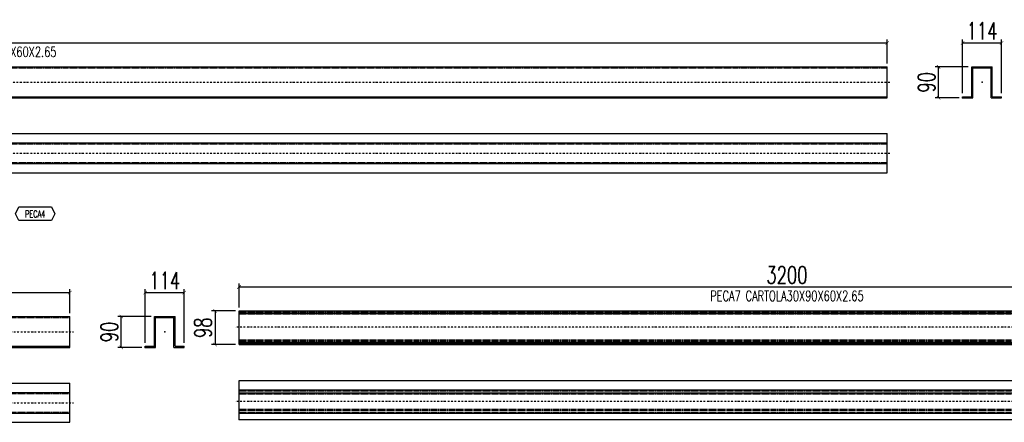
# Model space of a CAD drawing. Header units: feet. Extents: x -13577 to 173285, y -65833 to 34873.
# Tile 16 of 127: x 62299 to 65174, y -59201 to -58026. Entities that reach past the tile are written whole.
import ezdxf
from ezdxf.enums import TextEntityAlignment as Align

# ---------------------------------------------------------------- set-up
doc = ezdxf.new("R2010")
doc.units = ezdxf.units.FT
doc.header["$LTSCALE"] = 10
doc.header["$MEASUREMENT"] = 0
doc.linetypes.add('DASHDOT', pattern=[1, 0.5, -0.25, 0, -0.25])
doc.linetypes.add('HIDDEN', pattern=[0.375, 0.25, -0.125])
doc.layers.get('0').update_dxf_attribs({"linetype": 'CONTINUOUS'})
doc.layers.get('Defpoints').update_dxf_attribs({"linetype": 'CONTINUOUS'})
for name, color, linetype in [('A', 2, 'DASHDOT'), ('FORIR', 4, 'CONTINUOUS'), ('G', 3, 'CONTINUOUS'), ('POS_BOX', 6, 'CONTINUOUS'), ('POS_DES', 2, 'CONTINUOUS'), ('POS_MAT', 2, 'CONTINUOUS'), ('TR', 6, 'HIDDEN'), ('TXT1', 7, 'CONTINUOUS')]:
    doc.layers.add(name, color=color, linetype=linetype)
doc.styles.add('1', font='romans.shx', dxfattribs={"width": 0.7, "height": 50})
doc.styles.add('POS', font='ROMANS', dxfattribs={"width": 0.7})
doc.dimstyles.get("Standard").update_dxf_attribs({"dimtxt": 50, "dimasz": 1, "dimexe": 1, "dimexo": 1, "dimgap": 1, "dimtad": 1, "dimdec": 0, "dimdsep": 46, "dimtxsty": '1', "dimblk": 'ARCHTICK', "dimcen": 3, "dimclrd": 1, "dimclre": 1, "dimclrt": 3, "dimadec": 0, "dimazin": 0, "dimtfac": 1, "dimtdec": 0, "dimtix": 1, "dimtmove": 0, "dimatfit": 3, "dimfxl": 0, "dimtolj": 1, "dimarcsym": 0})

# ---------------------------------------------------------------- blocks, each defined once
blk = doc.blocks.new('3D_INFOPOS')
blk.add_point((0, 0))
at = {"layer": 'FORIR', "flags": 1}
for tag, p in [('POS_PEZ', (7.6, -4.3)), ('MAT_PRO', (7.6, -11.9))]:
    blk.add_attdef(tag, p, '', height=5.26, dxfattribs=at)
blk = doc.blocks.new('_ArchTick')
at = {"color": 0, "linetype": 'ByBlock', "const_width": 0.15}
blk.add_lwpolyline([(-0.5, -0.5), (0.5, 0.5)], dxfattribs=at)
blk = doc.blocks.new('*D202')
at = {"layer": 'Defpoints', "color": 0}
for p in [(66139, -58806.3), (62939, -58876.3), (66139, -58876.3)]:
    blk.add_point(p, dxfattribs=at)
at = {"layer": 'TXT1', "color": 1, "lineweight": -2, "transparency": 16777216}
for p, q in [((62939, -58866.3), (62939, -58796.3)), ((66139, -58866.3), (66139, -58796.3)), ((62939, -58806.3), (66139, -58806.3))]:
    blk.add_line(p, q, dxfattribs=at)
at = {"layer": 'TXT1', "color": 1, "lineweight": -2, "transparency": 16777216, "xscale": 10, "yscale": 10, "zscale": 10, "rotation": 180}
blk.add_blockref('_ArchTick', (62939, -58806.3), dxfattribs=at)
at = {"layer": 'TXT1', "color": 1, "lineweight": -2, "transparency": 16777216, "xscale": 10, "yscale": 10, "zscale": 10}
blk.add_blockref('_ArchTick', (66139, -58806.3), dxfattribs=at)
at = {"layer": 'TXT1', "color": 3, "transparency": 16777216, "insert": (64539, -58771.3), "char_height": 50, "attachment_point": 5, "style": '1'}
blk.add_mtext('\\A1;3200', dxfattribs=at)
blk = doc.blocks.new('*D203')
at = {"layer": 'Defpoints', "color": 0}
for p in [(62939, -58876.3), (62869, -58974.5), (62939, -58974.5)]:
    blk.add_point(p, dxfattribs=at)
at = {"layer": 'TXT1', "color": 1, "lineweight": -2, "transparency": 16777216}
for p, q in [((62929, -58876.3), (62859, -58876.3)), ((62869, -58876.3), (62869, -58974.5)), ((62929, -58974.5), (62859, -58974.5))]:
    blk.add_line(p, q, dxfattribs=at)
at = {"layer": 'TXT1', "color": 1, "lineweight": -2, "transparency": 16777216, "xscale": 10, "yscale": 10, "zscale": 10}
for p, rotation in [((62869, -58876.3), 90), ((62869, -58974.5), 270)]:
    blk.add_blockref('_ArchTick', p, dxfattribs=dict(at, rotation=rotation))
at = {"layer": 'TXT1', "color": 3, "transparency": 16777216, "insert": (62834, -58925.4), "char_height": 50, "attachment_point": 5, "rotation": 90, "style": '1'}
blk.add_mtext('\\A1;98', dxfattribs=at)
blk = doc.blocks.new('3D_INFOM')
blk.add_point((0, 0))
at = {"layer": 'FORIR', "flags": 1}
for tag, p in [('MARK', (7.55, -4.31)), ('NUM_DIS', (7.55, -11.68)), ('NOT_PEZ', (45.73, -11.68)), ('QTA_PEZ', (7.55, -18.55)), ('TIP_PEZ', (45.73, -18.55)), ('TRA_PEZ', (7.55, -26.33)), ('COS_PEZ', (45.73, -26.33)), ('DES_PEZ', (7.55, -33.75))]:
    blk.add_attdef(tag, p, '', height=5, dxfattribs=at)
blk = doc.blocks.new('*D585')
at = {"layer": 'Defpoints', "color": 0}
for p in [(64831.8, -58093.6), (59531.8, -58163.6), (64831.8, -58163.6)]:
    blk.add_point(p, dxfattribs=at)
at = {"layer": 'TXT1', "color": 1, "lineweight": -2, "transparency": 16777216}
for p, q in [((59531.8, -58153.6), (59531.8, -58083.6)), ((59531.8, -58093.6), (64831.8, -58093.6)), ((64831.8, -58153.6), (64831.8, -58083.6))]:
    blk.add_line(p, q, dxfattribs=at)
at = {"layer": 'TXT1', "color": 1, "lineweight": -2, "transparency": 16777216, "xscale": 10, "yscale": 10, "zscale": 10, "rotation": 180}
blk.add_blockref('_ArchTick', (59531.8, -58093.6), dxfattribs=at)
at = {"layer": 'TXT1', "color": 1, "lineweight": -2, "transparency": 16777216, "xscale": 10, "yscale": 10, "zscale": 10}
blk.add_blockref('_ArchTick', (64831.8, -58093.6), dxfattribs=at)
at = {"layer": 'TXT1', "color": 3, "transparency": 16777216, "insert": (62181.8, -58058.6), "char_height": 50, "attachment_point": 5, "style": '1'}
blk.add_mtext('\\A1;5300', dxfattribs=at)
blk = doc.blocks.new('*D587')
at = {"layer": 'Defpoints', "color": 0}
for p in [(65165.7, -58093.6), (65051.8, -58250.6), (65165.7, -58250.6)]:
    blk.add_point(p, dxfattribs=at)
at = {"layer": 'TXT1', "color": 1, "lineweight": -2, "transparency": 16777216}
for p, q in [((65051.8, -58240.6), (65051.8, -58083.6)), ((65051.8, -58093.6), (65165.7, -58093.6)), ((65165.7, -58240.6), (65165.7, -58083.6))]:
    blk.add_line(p, q, dxfattribs=at)
at = {"layer": 'TXT1', "color": 1, "lineweight": -2, "transparency": 16777216, "xscale": 10, "yscale": 10, "zscale": 10, "rotation": 180}
blk.add_blockref('_ArchTick', (65051.8, -58093.6), dxfattribs=at)
at = {"layer": 'TXT1', "color": 1, "lineweight": -2, "transparency": 16777216, "xscale": 10, "yscale": 10, "zscale": 10}
blk.add_blockref('_ArchTick', (65165.7, -58093.6), dxfattribs=at)
at = {"layer": 'TXT1', "color": 3, "transparency": 16777216, "insert": (65108.7, -58058.6), "char_height": 50, "attachment_point": 5, "style": '1'}
blk.add_mtext('\\A1;114', dxfattribs=at)
blk = doc.blocks.new('*D588')
at = {"layer": 'Defpoints', "color": 0}
for p in [(64981.8, -58163.6), (65078.7, -58163.6), (65051.8, -58253.6)]:
    blk.add_point(p, dxfattribs=at)
at = {"layer": 'TXT1', "color": 1, "lineweight": -2, "transparency": 16777216}
for p, q in [((65068.7, -58163.6), (64971.8, -58163.6)), ((64981.8, -58253.6), (64981.8, -58163.6)), ((65041.8, -58253.6), (64971.8, -58253.6))]:
    blk.add_line(p, q, dxfattribs=at)
at = {"layer": 'TXT1', "color": 1, "lineweight": -2, "transparency": 16777216, "xscale": 10, "yscale": 10, "zscale": 10}
for p, rotation in [((64981.8, -58163.6), 90), ((64981.8, -58253.6), 270)]:
    blk.add_blockref('_ArchTick', p, dxfattribs=dict(at, rotation=rotation))
at = {"layer": 'TXT1', "color": 3, "transparency": 16777216, "insert": (64946.8, -58208.6), "char_height": 50, "attachment_point": 5, "rotation": 90, "style": '1'}
blk.add_mtext('\\A1;90', dxfattribs=at)
blk = doc.blocks.new('POSITION_PRO')
at = {"layer": 'POS_BOX'}
blk.add_lwpolyline([(10.5, -2), (9.5, -4), (0, -4), (-1, -2), (0, 0), (9.5, 0)], close=True, dxfattribs=at)
at = {"insert": (-7.93, -0.05), "char_height": 3, "width": 11.9956, "attachment_point": 1, "style": 'POS'}
blk.add_mtext('Pos:', dxfattribs=at)
at = {"style": 'POS', "width": 0.7}
blk.add_attdef('POS_PEZ', text='', height=2, dxfattribs=at).set_placement((4.76, -3.05), align=Align.CENTER)
at = {"layer": 'POS_DES', "style": 'POS', "width": 0.7, "flags": 1}
for tag, p in [('SPE_PRO', (-7.8, -5.07)), ('LUN_PRO', (-7.82, -5.58)), ('LAR_PRO', (-7.79, -4.53))]:
    blk.add_attdef(tag, p, '', height=0.35, dxfattribs=at)
at = {"layer": 'POS_MAT', "style": 'POS', "width": 0.7, "flags": 1}
for tag, p in [('MAT_PRO', (-6.89, -4.03)), ('PUN_NET2', (-6.94, -7.74)), ('NOM_PRO', (-6.94, -6.11)), ('PUN_NET', (-6.94, -7.16)), ('MAR_CMP', (-6.89, -8.22)), ('PUN_LIS', (-6.94, -6.63)), ('QTA_PEZ', (-6.89, -8.75)), ('NOT_PEZ', (-6.89, -9.21))]:
    blk.add_attdef(tag, text='', height=0.35, dxfattribs=at).set_placement(p, align=Align.CENTER)
blk = doc.blocks.new('*D589')
at = {"layer": 'Defpoints', "color": 0}
for p in [(62445.2, -58822.6), (58392.7, -58892.6), (62445.2, -58892.6)]:
    blk.add_point(p, dxfattribs=at)
at = {"layer": 'TXT1', "color": 1, "lineweight": -2, "transparency": 16777216}
for p, q in [((58392.7, -58882.6), (58392.7, -58812.6)), ((58392.7, -58822.6), (62445.2, -58822.6)), ((62445.2, -58882.6), (62445.2, -58812.6))]:
    blk.add_line(p, q, dxfattribs=at)
at = {"layer": 'TXT1', "color": 1, "lineweight": -2, "transparency": 16777216, "xscale": 10, "yscale": 10, "zscale": 10, "rotation": 180}
blk.add_blockref('_ArchTick', (58392.7, -58822.6), dxfattribs=at)
at = {"layer": 'TXT1', "color": 1, "lineweight": -2, "transparency": 16777216, "xscale": 10, "yscale": 10, "zscale": 10}
blk.add_blockref('_ArchTick', (62445.2, -58822.6), dxfattribs=at)
at = {"layer": 'TXT1', "color": 3, "transparency": 16777216, "insert": (60418.9, -58787.6), "char_height": 50, "attachment_point": 5, "style": '1'}
blk.add_mtext('\\A1;4053', dxfattribs=at)
blk = doc.blocks.new('*D591')
at = {"layer": 'Defpoints', "color": 0}
for p in [(62779.1, -58822.6), (62665.2, -58979.5), (62779.1, -58979.5)]:
    blk.add_point(p, dxfattribs=at)
at = {"layer": 'TXT1', "color": 1, "lineweight": -2, "transparency": 16777216}
for p, q in [((62665.2, -58969.5), (62665.2, -58812.6)), ((62665.2, -58822.6), (62779.1, -58822.6)), ((62779.1, -58969.5), (62779.1, -58812.6))]:
    blk.add_line(p, q, dxfattribs=at)
at = {"layer": 'TXT1', "color": 1, "lineweight": -2, "transparency": 16777216, "xscale": 10, "yscale": 10, "zscale": 10, "rotation": 180}
blk.add_blockref('_ArchTick', (62665.2, -58822.6), dxfattribs=at)
at = {"layer": 'TXT1', "color": 1, "lineweight": -2, "transparency": 16777216, "xscale": 10, "yscale": 10, "zscale": 10}
blk.add_blockref('_ArchTick', (62779.1, -58822.6), dxfattribs=at)
at = {"layer": 'TXT1', "color": 3, "transparency": 16777216, "insert": (62722.1, -58787.6), "char_height": 50, "attachment_point": 5, "style": '1'}
blk.add_mtext('\\A1;114', dxfattribs=at)
blk = doc.blocks.new('*D592')
at = {"layer": 'Defpoints', "color": 0}
for p in [(62595.2, -58892.6), (62692.1, -58892.6), (62665.2, -58982.6)]:
    blk.add_point(p, dxfattribs=at)
at = {"layer": 'TXT1', "color": 1, "lineweight": -2, "transparency": 16777216}
for p, q in [((62682.1, -58892.6), (62585.2, -58892.6)), ((62595.2, -58982.6), (62595.2, -58892.6)), ((62655.2, -58982.6), (62585.2, -58982.6))]:
    blk.add_line(p, q, dxfattribs=at)
at = {"layer": 'TXT1', "color": 1, "lineweight": -2, "transparency": 16777216, "xscale": 10, "yscale": 10, "zscale": 10}
for p, rotation in [((62595.2, -58892.6), 90), ((62595.2, -58982.6), 270)]:
    blk.add_blockref('_ArchTick', p, dxfattribs=dict(at, rotation=rotation))
at = {"layer": 'TXT1', "color": 3, "transparency": 16777216, "insert": (62560.2, -58937.6), "char_height": 50, "attachment_point": 5, "rotation": 90, "style": '1'}
blk.add_mtext('\\A1;90', dxfattribs=at)

msp = doc.modelspace()

# ---------------------------------------------------------------- linework, layer by layer
at = {"layer": 'A'}
for p, q in [((59521.8, -58208.6), (64841.8, -58208.6)), ((59521.8, -58415.6), (64841.8, -58415.6)), ((58382.7, -58937.6), (62455.2, -58937.6)), ((66149, -58924.1), (62929, -58924.1)), ((66149, -59140.7), (62929, -59140.7)), ((58382.7, -59144.5), (62455.2, -59144.5))]:
    msp.add_line(p, q, dxfattribs=at)
for p in [(65051.8, -58253.6), (62665.2, -58982.6), (62939, -58971.6), (62939, -59192.9)]:
    msp.add_point(p, dxfattribs=at)
at = {"layer": 'G'}
for p, q in [((59531.8, -58163.6), (64831.8, -58163.6)), ((64831.8, -58253.6), (64831.8, -58163.6)), ((65078.7, -58250.6), (65078.7, -58163.6)), ((65078.7, -58163.6), (65138.7, -58163.6)), ((65138.7, -58250.6), (65138.7, -58163.6)), ((65081.8, -58166.7), (65135.7, -58166.7)), ((65081.8, -58253.6), (65081.8, -58166.7)), ((65135.7, -58253.6), (65135.7, -58166.7)), ((59531.8, -58250.6), (64831.8, -58250.6)), ((65051.8, -58253.6), (65051.8, -58250.6)), ((65051.8, -58250.6), (65078.7, -58250.6)), ((65138.7, -58250.6), (65165.7, -58250.6)), ((65165.7, -58253.6), (65165.7, -58250.6)), ((59531.8, -58253.6), (64831.8, -58253.6)), ((65051.8, -58253.6), (65081.8, -58253.6)), ((65135.7, -58253.6), (65165.7, -58253.6)), ((59531.8, -58358.6), (64831.8, -58358.6)), ((64831.8, -58472.5), (64831.8, -58358.6)), ((59531.8, -58385.6), (64831.8, -58385.6)), ((59531.8, -58445.6), (64831.8, -58445.6)), ((59531.8, -58472.5), (64831.8, -58472.5)), ((62939, -58974.5), (62939, -58876.3)), ((62939, -58876.3), (66139, -58876.3)), ((62939, -58882.3), (66139, -58882.3)), ((58392.7, -58892.6), (62445.2, -58892.6)), ((62445.2, -58982.6), (62445.2, -58892.6)), ((62692.1, -58979.5), (62692.1, -58892.6)), ((62692.1, -58892.6), (62752.1, -58892.6)), ((62695.2, -58895.6), (62749.1, -58895.6)), ((62695.2, -58982.6), (62695.2, -58895.6)), ((62749.1, -58982.6), (62749.1, -58895.6)), ((62752.1, -58979.5), (62752.1, -58892.6)), ((62939, -58968.8), (66139, -58968.8)), ((58392.7, -58979.5), (62445.2, -58979.5)), ((58392.7, -58982.6), (62445.2, -58982.6)), ((62665.2, -58982.6), (62665.2, -58979.5)), ((62665.2, -58979.5), (62692.1, -58979.5)), ((62665.2, -58982.6), (62695.2, -58982.6)), ((62749.1, -58982.6), (62779.1, -58982.6)), ((62752.1, -58979.5), (62779.1, -58979.5)), ((62779.1, -58982.6), (62779.1, -58979.5)), ((62939, -58971.5), (66139, -58971.5)), ((62939, -58974.5), (66139, -58974.5)), ((62939, -59079.5), (66139, -59079.5)), ((62939, -59193.2), (62939, -59079.5)), ((62939, -59079.8), (66139, -59079.8)), ((58392.7, -59087.6), (62445.2, -59087.6)), ((58392.7, -59114.5), (62445.2, -59114.5)), ((62445.2, -59201.5), (62445.2, -59087.6)), ((62939, -59106.7), (66139, -59106.7)), ((62939, -59115.3), (66139, -59115.3)), ((58392.7, -59174.5), (62445.2, -59174.5)), ((62939, -59175), (66139, -59175)), ((62939, -59193.2), (66139, -59193.2)), ((58392.7, -59201.5), (62445.2, -59201.5))]:
    msp.add_line(p, q, dxfattribs=at)
for p in [(65051.8, -58253.6), (62665.2, -58982.6), (62939, -58971.6), (62939, -59192.9)]:
    msp.add_point(p, dxfattribs=at)
at = {"layer": 'TR'}
for p, q in [((59531.8, -58166.7), (64831.8, -58166.7)), ((59531.8, -58388.6), (64831.8, -58388.6)), ((59531.8, -58442.5), (64831.8, -58442.5)), ((62939, -58879.7), (66139, -58879.7)), ((62939, -58885), (66139, -58885)), ((58392.7, -58895.6), (62445.2, -58895.6)), ((62939, -58960.2), (66139, -58960.2)), ((62939, -58962.9), (66139, -58962.9)), ((62939, -58963.2), (66139, -58963.2)), ((62939, -58966.2), (66139, -58966.2)), ((62939, -58971.6), (66139, -58971.6)), ((62939, -59109.4), (66139, -59109.4)), ((58392.7, -59117.6), (62445.2, -59117.6)), ((62939, -59118), (66139, -59118)), ((58392.7, -59171.5), (62445.2, -59171.5)), ((62939, -59163), (66139, -59163)), ((62939, -59166.4), (66139, -59166.4)), ((62939, -59171.7), (66139, -59171.7)), ((62939, -59192.9), (66139, -59192.9))]:
    msp.add_line(p, q, dxfattribs=at)
for p in [(65051.8, -58253.6), (62665.2, -58982.6), (62939, -58971.6), (62939, -59192.9)]:
    msp.add_point(p, dxfattribs=at)

# ---------------------------------------------------------------- block references
at = {"xscale": 10, "yscale": 10, "zscale": 10}
for p in [(65108.7, -58208.6), (62722.1, -58937.6), (64539, -58924.1), (64539, -59140.7)]:
    msp.add_blockref('3D_INFOM', p, dxfattribs=at)
msp.add_blockref('POSITION_PRO', (62296.2, -58572.5), dxfattribs=at).add_auto_attribs({'POS_PEZ': 'PECA4'})
for p in [(64539, -58924.1), (64539, -59140.7)]:
    msp.add_blockref('3D_INFOPOS', p)

# ---------------------------------------------------------------- texts
at = {"layer": 'TXT1', "color": 7, "style": '1', "width": 0.7}
for s, p in [('PECA4 CARTOLA30X90X60X2.65', (62181.8, -58143.6)), ('PECA7 CARTOLA30X90X60X2.65', (64539, -58856.3))]:
    msp.add_text(s, height=30, dxfattribs=at).set_placement(p, align=Align.BOTTOM_CENTER)

# ---------------------------------------------------------------- dimensions: what is measured, and where the dimension line sits
at = {"layer": 'TXT1'}
for base, p1, p2, picture, middle in [((64831.8, -58093.6), (59531.8, -58163.6), (64831.8, -58163.6), '*D585', (62181.8, -58058.6)), ((65165.7, -58093.6), (65051.8, -58250.6), (65165.7, -58250.6), '*D587', (65108.7, -58058.6)), ((66139, -58806.3), (62939, -58876.3), (66139, -58876.3), '*D202', (64539, -58771.3)), ((62445.1842, -58822.5517), (58392.6803, -58892.5517), (62445.1842, -58892.5517), '*D589', (60418.9323, -58787.5517)), ((62779.1, -58822.6), (62665.2, -58979.5), (62779.1, -58979.5), '*D591', (62722.1, -58787.6))]:
    dim = msp.add_linear_dim(base=base, p1=p1, p2=p2, dimstyle='Standard', override={"dimscale": 10}, dxfattribs=at)
    dim.commit()
    dim.dimension.update_dxf_attribs({"geometry": picture, "text_midpoint": middle})
for base, p1, p2, picture, middle in [((64981.8, -58163.6), (65051.8, -58253.6), (65078.7, -58163.6), '*D588', (64946.8, -58208.6)), ((62869, -58974.5), (62939, -58876.3), (62939, -58974.5), '*D203', (62834, -58925.4)), ((62595.2, -58892.6), (62665.2, -58982.6), (62692.1, -58892.6), '*D592', (62560.2, -58937.6))]:
    dim = msp.add_linear_dim(base=base, p1=p1, p2=p2, angle=90, dimstyle='Standard', override={"dimscale": 10}, dxfattribs=at)
    dim.commit()
    dim.dimension.update_dxf_attribs({"geometry": picture, "text_midpoint": middle})

doc.saveas('drawing.dxf')
